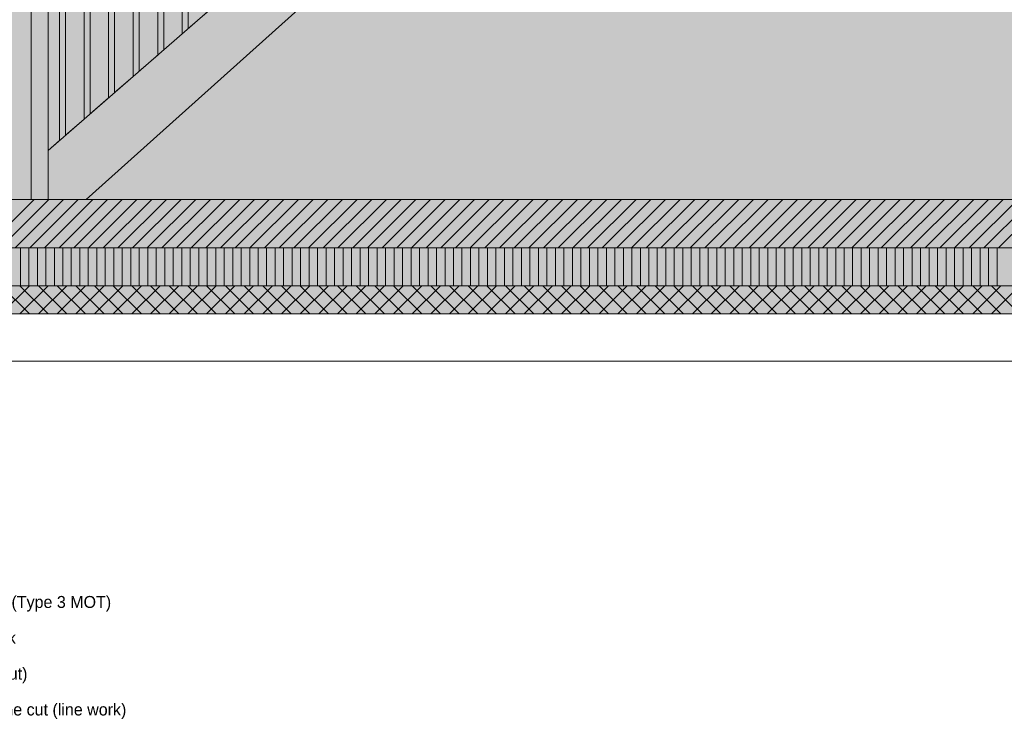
# Model space of a CAD drawing. Header units: millimetres. Extents: x -1634 to 12280, y -3482 to 9585.
# Tile 3 of 15: x 2196 to 7414, y -2756 to 953. Entities that reach past the tile are written whole.
import ezdxf

# ---------------------------------------------------------------- set-up
doc = ezdxf.new("R2010")
doc.units = ezdxf.units.MM
doc.linetypes.add('DASHED', pattern=[1.524, 1.27, -0.254])
for name, color, linetype in [('FILL-LIGHT', 7, 'Continuous'), ('FILL-MASONRY_FILL', 7, 'Continuous'), ('FILL-TIMBER', 7, 'Continuous'), ('FILL-WHITE', 7, 'Continuous'), ('LINE-C_BF9E33', 7, 'Continuous'), ('LINE-CORE', 7, 'Continuous'), ('LINE-INK', 7, 'Continuous'), ('LINE-STEEL-DASH', 7, 'DASHED'), ('LINE-STEEL_GREY', 7, 'Continuous'), ('LINE-TIMBER_DK', 7, 'Continuous'), ('TEXT-INK', 7, 'Continuous')]:
    doc.layers.add(name, color=color, linetype=linetype)

msp = doc.modelspace()

# ---------------------------------------------------------------- hatches: boundary and pattern name
at = {"layer": 'FILL-LIGHT', "true_color": 0xcccccf}
h = msp.add_hatch(color=254, dxfattribs=at)
h.dxf.hatch_style = 1
h.paths.add_polyline_path([(6779.6, -257.2), (101.6, -257.2), (101.6, -79.9), (101.6, 0), (3110.4, 0), (9788.4, 0), (9788.4, -177.3), (9788.4, -257.2)])
at = {"layer": 'FILL-MASONRY_FILL', "true_color": 0xe0d9cc}
h = msp.add_hatch(color=254, dxfattribs=at)
h.dxf.hatch_style = 1
h.paths.add_polyline_path([(6650.6, -607.2), (-800, -607.2), (-800, -509.9), (-800, -457.2), (3239.4, -457.2), (10690, -457.2), (10690, -554.5), (10690, -607.2)])
at = {"layer": 'FILL-TIMBER', "true_color": 0xfced9e}
h = msp.add_hatch(color=41, dxfattribs=at)
h.dxf.hatch_style = 1
h.paths.add_polyline_path([(9788.4, -457.2), (6779.6, -457.2), (101.6, -457.2), (101.6, -388.3), (101.6, -357.2), (101.6, -288.3), (101.6, -257.2), (3110.4, -257.2), (9788.4, -257.2), (9788.4, -326.1), (9788.4, -357.2), (9788.4, -426.1)])
at = {"layer": 'FILL-WHITE', "true_color": 0xffffff}
h = msp.add_hatch(color=7, dxfattribs=at)
h.dxf.hatch_style = 1
h.paths.add_polyline_path([(2347.5, 1150), (2347.5, 260), (2407.5, 312.3), (2407.5, 1082.1), (2439.5, 1082.1), (2439.5, 340.1), (2537.5, 425.5), (2537.5, 1198.7), (2569.5, 1198.7), (2569.5, 453.3), (2667.5, 538.7), (2667.5, 1315.2), (2699.5, 1315.2), (2699.5, 566.6), (2797.5, 651.9), (2797.5, 1431.8), (2829.5, 1431.8), (2829.5, 679.8), (2927.5, 765.1), (2927.5, 1548.4), (2959.5, 1548.4), (2959.5, 793), (3057.5, 878.4), (3057.5, 1665), (3089.5, 1665), (3089.5, 906.2), (3187.5, 991.6), (3187.5, 1781.6), (3219.5, 1781.6), (3219.5, 1019.5), (3317.5, 1104.8), (3317.5, 1898.2), (3349.5, 1898.2), (3349.5, 1132.7), (3447.5, 1218), (3447.5, 2014.8), (3479.5, 2014.8), (3479.5, 1245.9), (3577.5, 1331.3), (3577.5, 2131.4), (3609.5, 2131.4), (3609.5, 1359.1), (3707.5, 1444.5), (3707.5, 2248), (3739.5, 2248), (3739.5, 1472.3), (3837.5, 1557.7), (3837.5, 2364.6), (3869.5, 2364.6), (3869.5, 1585.6), (3967.5, 1670.9), (3967.5, 2481.2), (3999.5, 2481.2), (3999.5, 1698.8), (4100.2, 1786.5), (4097.5, 1786.5), (4097.5, 2597.8), (4129.5, 2597.8), (4129.5, 1812), (4234, 1903), (4227.5, 1903), (4227.5, 2714.3), (4259.5, 2714.3), (4259.5, 1925.2), (4367.9, 2019.6), (4357.5, 2019.6), (4357.5, 2830.9), (4389.5, 2830.9), (4389.5, 2038.5), (4501.8, 2136.2), (4487.5, 2136.2), (4487.5, 2947.5), (4519.5, 2947.5), (4519.5, 2151.7), (4635.6, 2252.8), (4617.5, 2252.8), (4617.5, 3064.1), (4649.5, 3064.1), (4649.5, 2264.9), (4769.5, 2369.4), (4747.5, 2369.4), (4747.5, 3180.7), (4779.5, 3180.7), (4779.5, 2378.1), (4903.4, 2486), (4877.5, 2486), (4877.5, 3297.3), (4909.5, 3297.3), (4909.5, 2491.3), (5025.5, 2592.4), (5025.5, 3550), (5115.5, 3550), (5115.5, 2670.8), (5115.5, 2301.4), (2549.5, 0), (2347.5, 0), (2257.5, 0), (2257.5, 1150)])
h = msp.add_hatch(color=7, dxfattribs=at)
h.dxf.hatch_style = 1
h.paths.add_polyline_path([(2347.5, 260), (2407.5, 312.3), (2407.5, 1082.1), (2439.5, 1082.1), (2439.5, 340.1), (2537.5, 425.5), (2537.5, 1198.7), (2569.5, 1198.7), (2569.5, 453.3), (2667.5, 538.7), (2667.5, 1315.2), (2699.5, 1315.2), (2699.5, 566.6), (2797.5, 651.9), (2797.5, 1431.8), (2829.5, 1431.8), (2829.5, 679.8), (2927.5, 765.1), (2927.5, 1548.4), (2959.5, 1548.4), (2959.5, 793), (3057.5, 878.4), (3057.5, 1665), (3089.5, 1665), (3089.5, 906.2), (3187.5, 991.6), (3187.5, 1781.6), (3219.5, 1781.6), (3219.5, 1019.5), (3317.5, 1104.8), (3317.5, 1898.2), (3349.5, 1898.2), (3349.5, 1132.7), (3447.5, 1218), (3447.5, 2014.8), (3479.5, 2014.8), (3479.5, 1245.9), (3577.5, 1331.3), (3577.5, 2131.4), (3609.5, 2131.4), (3609.5, 1359.1), (3707.5, 1444.5), (3707.5, 2248), (3739.5, 2248), (3739.5, 1472.3), (3837.5, 1557.7), (3837.5, 2364.6), (3869.5, 2364.6), (3869.5, 1585.6), (3967.5, 1670.9), (3967.5, 2481.2), (3999.5, 2481.2), (3999.5, 1698.8), (4097.4, 1784.1), (4098.3, 1784.8), (4098.3, 1784.8), (4100.2, 1786.5), (4097.5, 1786.5), (4097.5, 2597.8), (4129.5, 2597.8), (4129.5, 1812), (4234, 1903), (4227.5, 1903), (4227.5, 2714.3), (4259.5, 2714.3), (4259.5, 1925.2), (4367.9, 2019.6), (4357.5, 2019.6), (4357.5, 2830.9), (4389.5, 2830.9), (4389.5, 2038.5), (4501.8, 2136.2), (4487.5, 2136.2), (4487.5, 2947.5), (4519.5, 2947.5), (4519.5, 2151.7), (4635.6, 2252.8), (4617.5, 2252.8), (4617.5, 3064.1), (4649.5, 3064.1), (4649.5, 2264.9), (4769.5, 2369.4), (4747.5, 2369.4), (4747.5, 3180.7), (4779.5, 3180.7), (4779.5, 2378.1), (4903.4, 2486), (4877.5, 2486), (4877.5, 3297.3), (4909.5, 3297.3), (4909.5, 2491.3), (5115.5, 2670.8), (5115.5, 2301.4), (2549.5, 0), (2427.5, 0), (2347.5, 0)])
h = msp.add_hatch(color=7, dxfattribs=at)
h.dxf.hatch_style = 1
h.paths.add_polyline_path([(355.8, 0), (355.8, 2743.2), (9534.1, 2743.2), (9534.1, 0)])
h = msp.add_hatch(color=7, dxfattribs=at)
h.dxf.hatch_style = 1
h.paths.add_polyline_path([(355.8, 2743.2), (9534.1, 2743.2), (9534.1, 0), (355.8, 0), (355.8, 2743.2)])
h = msp.add_hatch(color=7, dxfattribs=at)
h.dxf.hatch_style = 1
h.paths.add_polyline_path([(2347.5, 0), (2347.5, 260), (5115.5, 2670.8), (5115.5, 2301.4), (2549.5, 0)])
h = msp.add_hatch(color=7, dxfattribs=at)
h.dxf.hatch_style = 1
h.paths.add_polyline_path([(5115.5, 2670.8), (5115.5, 2301.4), (2549.5, 0), (2418.5, 0), (2347.5, 0), (2347.5, 260)])
h = msp.add_hatch(color=7, dxfattribs=at)
h.dxf.hatch_style = 1
h.paths.add_polyline_path([(2257.5, 0), (2257.5, 1150), (2347.5, 1150), (2347.5, 0), (2257.5, 0)])
h = msp.add_hatch(color=7, dxfattribs=at)
h.dxf.hatch_style = 1
h.paths.add_polyline_path([(101.6, 0), (9788.4, 0), (9788.4, -257.2), (101.6, -257.2)])
h = msp.add_hatch(color=7, dxfattribs=at)
h.dxf.hatch_style = 1
h.paths.add_polyline_path([(355.8, 0), (9534.1, 0), (9534.1, -457.2), (355.8, -457.2)])
h = msp.add_hatch(color=7, dxfattribs=at)
h.dxf.hatch_style = 1
h.paths.add_polyline_path([(355.8, 0), (457.4, 0), (9534.1, 0), (9534.1, -457.2), (457.4, -457.2), (355.8, -457.2)])

# ---------------------------------------------------------------- linework, layer by layer
at = {"layer": 'LINE-C_BF9E33', "lineweight": 5}
for p, q in [((2200, -457.2), (2200, -257.2)), ((2245, -457.2), (2245, -257.2)), ((2290, -457.2), (2290, -257.2)), ((2335, -457.2), (2335, -257.2)), ((2380, -457.2), (2380, -257.2)), ((2425, -457.2), (2425, -257.2)), ((2470, -457.2), (2470, -257.2)), ((2515, -457.2), (2515, -257.2)), ((2560, -457.2), (2560, -257.2)), ((2605, -457.2), (2605, -257.2)), ((2650, -457.2), (2650, -257.2)), ((2695, -457.2), (2695, -257.2)), ((2740, -457.2), (2740, -257.2)), ((2785, -457.2), (2785, -257.2)), ((2830, -457.2), (2830, -257.2)), ((2875, -457.2), (2875, -257.2)), ((2920, -457.2), (2920, -257.2)), ((2965, -457.2), (2965, -257.2)), ((3010, -457.2), (3010, -257.2)), ((3055, -457.2), (3055, -257.2)), ((3100, -457.2), (3100, -257.2)), ((3145, -457.2), (3145, -257.2)), ((3190, -457.2), (3190, -257.2)), ((3235, -457.2), (3235, -257.2)), ((3280, -457.2), (3280, -257.2)), ((3325, -457.2), (3325, -257.2)), ((3370, -457.2), (3370, -257.2)), ((3415, -457.2), (3415, -257.2)), ((3460, -457.2), (3460, -257.2)), ((3505, -457.2), (3505, -257.2)), ((3550, -457.2), (3550, -257.2)), ((3595, -457.2), (3595, -257.2)), ((3640, -457.2), (3640, -257.2)), ((3685, -457.2), (3685, -257.2)), ((3730, -457.2), (3730, -257.2)), ((3775, -457.2), (3775, -257.2)), ((3820, -457.2), (3820, -257.2)), ((3865, -457.2), (3865, -257.2)), ((3910, -457.2), (3910, -257.2)), ((3955, -457.2), (3955, -257.2)), ((4000, -457.2), (4000, -257.2)), ((4045, -457.2), (4045, -257.2)), ((4090, -457.2), (4090, -257.2)), ((4135, -457.2), (4135, -257.2)), ((4180, -457.2), (4180, -257.2)), ((4225, -457.2), (4225, -257.2)), ((4270, -457.2), (4270, -257.2)), ((4315, -457.2), (4315, -257.2)), ((4360, -457.2), (4360, -257.2)), ((4405, -457.2), (4405, -257.2)), ((4450, -457.2), (4450, -257.2)), ((4495, -457.2), (4495, -257.2)), ((4540, -457.2), (4540, -257.2)), ((4585, -457.2), (4585, -257.2)), ((4630, -457.2), (4630, -257.2)), ((4675, -457.2), (4675, -257.2)), ((4720, -457.2), (4720, -257.2)), ((4765, -457.2), (4765, -257.2)), ((4810, -457.2), (4810, -257.2)), ((4855, -457.2), (4855, -257.2)), ((4900, -457.2), (4900, -257.2)), ((4945, -457.2), (4945, -257.2)), ((4990, -457.2), (4990, -257.2)), ((5035, -457.2), (5035, -257.2)), ((5080, -457.2), (5080, -257.2)), ((5125, -457.2), (5125, -257.2)), ((5170, -457.2), (5170, -257.2)), ((5215, -457.2), (5215, -257.2)), ((5260, -457.2), (5260, -257.2)), ((5305, -457.2), (5305, -257.2)), ((5350, -457.2), (5350, -257.2)), ((5395, -457.2), (5395, -257.2)), ((5440, -457.2), (5440, -257.2)), ((5485, -457.2), (5485, -257.2)), ((5530, -457.2), (5530, -257.2)), ((5575, -457.2), (5575, -257.2)), ((5620, -457.2), (5620, -257.2)), ((5665, -457.2), (5665, -257.2)), ((5710, -457.2), (5710, -257.2)), ((5755, -457.2), (5755, -257.2)), ((5800, -457.2), (5800, -257.2)), ((5845, -457.2), (5845, -257.2)), ((5890, -457.2), (5890, -257.2)), ((5935, -457.2), (5935, -257.2)), ((5980, -457.2), (5980, -257.2)), ((6025, -457.2), (6025, -257.2)), ((6070, -457.2), (6070, -257.2)), ((6115, -457.2), (6115, -257.2)), ((6160, -457.2), (6160, -257.2)), ((6205, -457.2), (6205, -257.2)), ((6250, -457.2), (6250, -257.2)), ((6295, -457.2), (6295, -257.2)), ((6340, -457.2), (6340, -257.2)), ((6385, -457.2), (6385, -257.2)), ((6430, -457.2), (6430, -257.2)), ((6475, -457.2), (6475, -257.2)), ((6520, -457.2), (6520, -257.2)), ((6565, -457.2), (6565, -257.2)), ((6610, -457.2), (6610, -257.2)), ((6655, -457.2), (6655, -257.2)), ((6700, -457.2), (6700, -257.2)), ((6745, -457.2), (6745, -257.2)), ((6790, -457.2), (6790, -257.2)), ((6835, -457.2), (6835, -257.2)), ((6880, -457.2), (6880, -257.2)), ((6925, -457.2), (6925, -257.2)), ((6970, -457.2), (6970, -257.2)), ((7015, -457.2), (7015, -257.2)), ((7060, -457.2), (7060, -257.2)), ((7105, -457.2), (7105, -257.2)), ((7150, -457.2), (7150, -257.2)), ((7195, -457.2), (7195, -257.2)), ((7240, -457.2), (7240, -257.2)), ((7285, -457.2), (7285, -257.2)), ((7330, -457.2), (7330, -257.2)), ((7375, -457.2), (7375, -257.2))]:
    msp.add_line(p, q, dxfattribs=at)
at = {"layer": 'LINE-CORE', "lineweight": 5}
for points in [[(355.8, 2743.2), (355.8, 2743.2), (9534.1, 2743.2), (9534.1, 0), (355.8, 0), (355.8, 2743.2), (355.8, 2743.2)], [(355.8, 0), (355.8, 2743.2), (9534.1, 2743.2), (9534.1, 0), (355.8, 0)], [(2347.5, 0), (2347.5, 260), (5115.5, 2670.8), (5115.5, 2670.8), (5115.5, 2301.4), (2549.5, 0), (2347.5, 0)], [(5115.5, 2670.8), (5115.5, 2301.4), (2549.5, 0), (2418.5, 0), (2347.5, 0), (2347.5, 260)], [(2257.5, 0), (2257.5, 0), (2257.5, 1150), (2347.5, 1150), (2347.5, 1150), (2347.5, 1150), (2347.5, 1150), (2347.5, 0), (2257.5, 0), (2257.5, 0)], [(101.6, 0), (9788.4, 0), (9788.4, 0), (9788.4, -257.2), (101.6, -257.2)], [(355.8, 0), (9534.1, 0), (9534.1, -457.2), (355.8, -457.2)], [(355.8, 0), (355.8, 0), (355.8, 0), (457.4, 0), (9534.1, 0), (9534.1, -457.2), (9534.1, -457.2), (9534.1, -457.2), (9534.1, -457.2), (457.4, -457.2), (457.4, -457.2), (457.4, -457.2), (355.8, -457.2), (355.8, 0)]]:
    msp.add_lwpolyline(points, close=True, dxfattribs=at)
for points in [[(5115.5, 2301.4), (2549.5, 0), (2347.5, 0), (2257.5, 0), (2257.5, 1150)], [(5115.5, 2301.4), (2549.5, 0), (2427.5, 0), (2347.5, 0), (2347.5, 260), (2407.5, 312.3), (2407.5, 1082.1)], [(2959.5, 1548.4), (2959.5, 793), (3057.5, 878.4), (3057.5, 1665)], [(2959.5, 1548.4), (2959.5, 793), (3057.5, 878.4), (3057.5, 1665)], [(3089.5, 1665), (3089.5, 906.2), (3187.5, 991.6)], [(3089.5, 1665), (3089.5, 906.2), (3187.5, 991.6)], [(2829.5, 1431.8), (2829.5, 679.8), (2927.5, 765.1), (2927.5, 1548.4)], [(2829.5, 1431.8), (2829.5, 679.8), (2927.5, 765.1), (2927.5, 1548.4)], [(2699.5, 1315.2), (2699.5, 566.6), (2797.5, 651.9), (2797.5, 1431.8)], [(2699.5, 1315.2), (2699.5, 566.6), (2797.5, 651.9), (2797.5, 1431.8)], [(2569.5, 1198.7), (2569.5, 453.3), (2667.5, 538.7), (2667.5, 1315.2)], [(2569.5, 1198.7), (2569.5, 453.3), (2667.5, 538.7), (2667.5, 1315.2)], [(2347.5, 1150), (2347.5, 260), (2407.5, 312.3), (2407.5, 1082.1)], [(2439.5, 1082.1), (2439.5, 340.1), (2537.5, 425.5), (2537.5, 1198.7)], [(2439.5, 1082.1), (2439.5, 340.1), (2537.5, 425.5), (2537.5, 1198.7)]]:
    msp.add_lwpolyline(points, dxfattribs=at)
at = {"layer": 'LINE-INK', "lineweight": 5}
msp.add_line((0, -857.2), (9890, -857.2), dxfattribs=at)
for points in [[(6779.6, -257.2), (101.6, -257.2), (101.6, -79.9), (101.6, 0), (3110.4, 0), (9788.4, 0), (9788.4, -177.3), (9788.4, -257.2)], [(9788.4, -457.2), (6779.6, -457.2), (101.6, -457.2), (101.6, -388.3), (101.6, -357.2), (101.6, -288.3), (101.6, -257.2), (3110.4, -257.2), (9788.4, -257.2), (9788.4, -326.1), (9788.4, -357.2), (9788.4, -426.1)], [(6650.6, -607.2), (-800, -607.2), (-800, -509.9), (-800, -457.2), (3239.4, -457.2), (10690, -457.2), (10690, -554.5), (10690, -607.2)]]:
    msp.add_lwpolyline(points, close=True, dxfattribs=at)
at = {"layer": 'LINE-STEEL-DASH', "lineweight": 5}
msp.add_line((-1200, 0), (11090, 0), dxfattribs=at)
at = {"layer": 'LINE-STEEL_GREY', "lineweight": 5}
for p, q in [((2016.3, -257.2), (2273.5, 0)), ((2094, -257.2), (2351.2, 0)), ((2171.8, -257.2), (2429, 0)), ((2249.6, -257.2), (2506.8, 0)), ((2327.4, -257.2), (2584.6, 0)), ((2405.2, -257.2), (2662.4, 0)), ((2482.9, -257.2), (2740.1, 0)), ((2560.7, -257.2), (2817.9, 0)), ((2638.5, -257.2), (2895.7, 0)), ((2716.3, -257.2), (2973.5, 0)), ((2794.1, -257.2), (3051.3, 0)), ((2871.9, -257.2), (3129.1, 0)), ((2949.6, -257.2), (3206.8, 0)), ((3027.4, -257.2), (3284.6, 0)), ((3105.2, -257.2), (3362.4, 0)), ((3183, -257.2), (3440.2, 0)), ((3260.8, -257.2), (3518, 0)), ((3338.5, -257.2), (3595.7, 0)), ((3416.3, -257.2), (3673.5, 0)), ((3494.1, -257.2), (3751.3, 0)), ((3571.9, -257.2), (3829.1, 0)), ((3649.7, -257.2), (3906.9, 0)), ((3727.5, -257.2), (3984.7, 0)), ((3805.2, -257.2), (4062.4, 0)), ((3883, -257.2), (4140.2, 0)), ((3960.8, -257.2), (4218, 0)), ((4038.6, -257.2), (4295.8, 0)), ((4116.4, -257.2), (4373.6, 0)), ((4194.1, -257.2), (4451.3, 0)), ((4271.9, -257.2), (4529.1, 0)), ((4349.7, -257.2), (4606.9, 0)), ((4427.5, -257.2), (4684.7, 0)), ((4505.3, -257.2), (4762.5, 0)), ((4583.1, -257.2), (4840.3, 0)), ((4660.8, -257.2), (4918, 0)), ((4738.6, -257.2), (4995.8, 0)), ((4816.4, -257.2), (5073.6, 0)), ((4894.2, -257.2), (5151.4, 0)), ((4972, -257.2), (5229.2, 0)), ((5049.7, -257.2), (5306.9, 0)), ((5127.5, -257.2), (5384.7, 0)), ((5205.3, -257.2), (5462.5, 0)), ((5283.1, -257.2), (5540.3, 0)), ((5360.9, -257.2), (5618.1, 0)), ((5438.7, -257.2), (5695.9, 0)), ((5516.4, -257.2), (5773.6, 0)), ((5594.2, -257.2), (5851.4, 0)), ((5672, -257.2), (5929.2, 0)), ((5749.8, -257.2), (6007, 0)), ((5827.6, -257.2), (6084.8, 0)), ((5905.3, -257.2), (6162.5, 0)), ((5983.1, -257.2), (6240.3, 0)), ((6060.9, -257.2), (6318.1, 0)), ((6138.7, -257.2), (6395.9, 0)), ((6216.5, -257.2), (6473.7, 0)), ((6294.3, -257.2), (6551.5, 0)), ((6372, -257.2), (6629.2, 0)), ((6449.8, -257.2), (6707, 0)), ((6527.6, -257.2), (6784.8, 0)), ((6605.4, -257.2), (6862.6, 0)), ((6683.2, -257.2), (6940.4, 0)), ((6760.9, -257.2), (7018.1, 0)), ((6838.7, -257.2), (7095.9, 0)), ((6916.5, -257.2), (7173.7, 0)), ((6994.3, -257.2), (7251.5, 0)), ((7072.1, -257.2), (7329.3, 0)), ((7149.9, -257.2), (7407.1, 0)), ((7227.6, -257.2), (7484.8, 0)), ((7305.4, -257.2), (7562.6, 0)), ((7383.2, -257.2), (7640.4, 0))]:
    msp.add_line(p, q, dxfattribs=at)
at = {"layer": 'LINE-TIMBER_DK', "lineweight": 5}
for p, q in [((2098.1, -607.2), (2248.1, -457.2)), ((2098.1, -457.2), (2248.1, -607.2)), ((2197.1, -607.2), (2347.1, -457.2)), ((2197.1, -457.2), (2347.1, -607.2)), ((2296.1, -607.2), (2446.1, -457.2)), ((2296.1, -457.2), (2446.1, -607.2)), ((2395.1, -607.2), (2545.1, -457.2)), ((2395.1, -457.2), (2545.1, -607.2)), ((2494.1, -607.2), (2644.1, -457.2)), ((2494.1, -457.2), (2644.1, -607.2)), ((2593.1, -607.2), (2743.1, -457.2)), ((2593.1, -457.2), (2743.1, -607.2)), ((2692.1, -607.2), (2842.1, -457.2)), ((2692.1, -457.2), (2842.1, -607.2)), ((2791.1, -607.2), (2941.1, -457.2)), ((2791.1, -457.2), (2941.1, -607.2)), ((2890.1, -607.2), (3040.1, -457.2)), ((2890.1, -457.2), (3040.1, -607.2)), ((2989.1, -607.2), (3139.1, -457.2)), ((2989.1, -457.2), (3139.1, -607.2)), ((3088.1, -607.2), (3238.1, -457.2)), ((3088.1, -457.2), (3238.1, -607.2)), ((3187.1, -607.2), (3337.1, -457.2)), ((3187.1, -457.2), (3337.1, -607.2)), ((3286.1, -607.2), (3436.1, -457.2)), ((3286.1, -457.2), (3436.1, -607.2)), ((3385.1, -607.2), (3535.1, -457.2)), ((3385.1, -457.2), (3535.1, -607.2)), ((3484.1, -607.2), (3634.1, -457.2)), ((3484.1, -457.2), (3634.1, -607.2)), ((3583.1, -607.2), (3733.1, -457.2)), ((3583.1, -457.2), (3733.1, -607.2)), ((3682.1, -607.2), (3832.1, -457.2)), ((3682.1, -457.2), (3832.1, -607.2)), ((3781.1, -607.2), (3931.1, -457.2)), ((3781.1, -457.2), (3931.1, -607.2)), ((3880.1, -607.2), (4030.1, -457.2)), ((3880.1, -457.2), (4030.1, -607.2)), ((3979, -607.2), (4129, -457.2)), ((3979, -457.2), (4129, -607.2)), ((4078, -607.2), (4228, -457.2)), ((4078, -457.2), (4228, -607.2)), ((4177, -607.2), (4327, -457.2)), ((4177, -457.2), (4327, -607.2)), ((4276, -607.2), (4426, -457.2)), ((4276, -457.2), (4426, -607.2)), ((4375, -607.2), (4525, -457.2)), ((4375, -457.2), (4525, -607.2)), ((4474, -607.2), (4624, -457.2)), ((4474, -457.2), (4624, -607.2)), ((4573, -607.2), (4723, -457.2)), ((4573, -457.2), (4723, -607.2)), ((4672, -607.2), (4822, -457.2)), ((4672, -457.2), (4822, -607.2)), ((4771, -607.2), (4921, -457.2)), ((4771, -457.2), (4921, -607.2)), ((4870, -607.2), (5020, -457.2)), ((4870, -457.2), (5020, -607.2)), ((4969, -607.2), (5119, -457.2)), ((4969, -457.2), (5119, -607.2)), ((5068, -607.2), (5218, -457.2)), ((5068, -457.2), (5218, -607.2)), ((5167, -607.2), (5317, -457.2)), ((5167, -457.2), (5317, -607.2)), ((5266, -607.2), (5416, -457.2)), ((5266, -457.2), (5416, -607.2)), ((5365, -607.2), (5515, -457.2)), ((5365, -457.2), (5515, -607.2)), ((5464, -607.2), (5614, -457.2)), ((5464, -457.2), (5614, -607.2)), ((5563, -607.2), (5713, -457.2)), ((5563, -457.2), (5713, -607.2)), ((5662, -607.2), (5812, -457.2)), ((5662, -457.2), (5812, -607.2)), ((5761, -607.2), (5911, -457.2)), ((5761, -457.2), (5911, -607.2)), ((5859.9, -607.2), (6009.9, -457.2)), ((5859.9, -457.2), (6009.9, -607.2)), ((5958.9, -607.2), (6108.9, -457.2)), ((5958.9, -457.2), (6108.9, -607.2)), ((6057.9, -607.2), (6207.9, -457.2)), ((6057.9, -457.2), (6207.9, -607.2)), ((6156.9, -607.2), (6306.9, -457.2)), ((6156.9, -457.2), (6306.9, -607.2)), ((6255.9, -607.2), (6405.9, -457.2)), ((6255.9, -457.2), (6405.9, -607.2)), ((6354.9, -607.2), (6504.9, -457.2)), ((6354.9, -457.2), (6504.9, -607.2)), ((6453.9, -607.2), (6603.9, -457.2)), ((6453.9, -457.2), (6603.9, -607.2)), ((6552.9, -607.2), (6702.9, -457.2)), ((6552.9, -457.2), (6702.9, -607.2)), ((6651.9, -607.2), (6801.9, -457.2)), ((6651.9, -457.2), (6801.9, -607.2)), ((6750.9, -607.2), (6900.9, -457.2)), ((6750.9, -457.2), (6900.9, -607.2)), ((6849.9, -607.2), (6999.9, -457.2)), ((6849.9, -457.2), (6999.9, -607.2)), ((6948.9, -607.2), (7098.9, -457.2)), ((6948.9, -457.2), (7098.9, -607.2)), ((7047.9, -607.2), (7197.9, -457.2)), ((7047.9, -457.2), (7197.9, -607.2)), ((7146.9, -607.2), (7296.9, -457.2)), ((7146.9, -457.2), (7296.9, -607.2)), ((7245.9, -607.2), (7395.9, -457.2)), ((7245.9, -457.2), (7395.9, -607.2)), ((7344.9, -607.2), (7494.9, -457.2)), ((7344.9, -457.2), (7494.9, -607.2))]:
    msp.add_line(p, q, dxfattribs=at)

# ---------------------------------------------------------------- texts
at = {"layer": 'TEXT-INK'}
for s, p in [('Hardcore (Type 3 MOT)', (1779.9, -2165.4)), ('Floor deck', (1779.9, -2355.4)), ('Timber (cut)', (1779.9, -2545.4)), ('Beyond the cut (line work)', (1779.9, -2735.4))]:
    msp.add_text(s, height=63.5, dxfattribs=at).set_placement(p)

doc.saveas('drawing.dxf')
